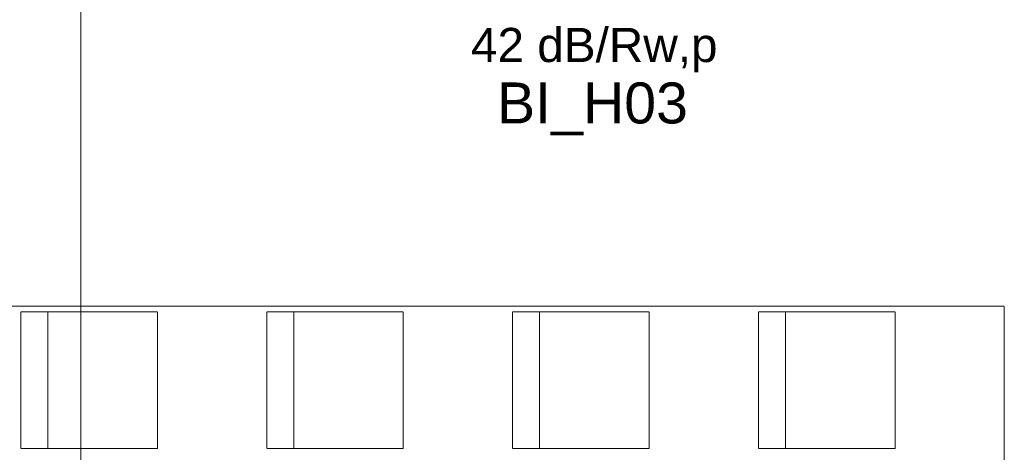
# Model space of a CAD drawing. Extents: x 0 to 92550, y 0 to 59400.
# Tile 60 of 87: x 39135 to 42739, y 25255 to 26839. Entities that reach past the tile are written whole.
import ezdxf
from ezdxf.xclip import XClip

# ---------------------------------------------------------------- set-up
doc = ezdxf.new("R2010")
doc.units = 0
doc.header["$MEASUREMENT"] = 0
doc.header["$XCLIPFRAME"] = 0
doc.linetypes.add('Streeplijn fijn', pattern=[234.119993, 155.999994, -78.119999])
for name, color, linetype in [('ZZ 22 Binnenwand metal stud', 7, 'Continuous'), ('ZZ 74 Sanitair', 7, 'Continuous'), ('ZZ Aankleding 2D tek', 7, 'Continuous')]:
    doc.layers.add(name, color=color, linetype=linetype)
doc.styles.add('GENERATED_STYLE_1', font='arial.ttf')
doc.linetypes.add('ALG - Zigzag', pattern='A,0,[1,1450KLW_TO-100_Plattegrond Begane grond1.Shx,S=2.239859,R=0,X=0,Y=-0.000705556],-282.222223,0', length=282.222223)

# ---------------------------------------------------------------- blocks, each defined once
blk = doc.blocks.new('Drawing_1_1', base_point=(5738.9, 6500))
at = {"layer": 'ZZ 74 Sanitair', "color": 174, "linetype": 'Streeplijn fijn', "lineweight": 5, "ltscale": 0.01, "true_color": 0x0000aa}
for p, q in [((39237.5, 25269), (39237.5, 25769)), ((40137.5, 25269), (40137.5, 25769)), ((41037.5, 25269), (41037.5, 25769)), ((41937.5, 25269), (41937.5, 25769))]:
    blk.add_line(p, q, dxfattribs=at)
at = {"layer": 'ZZ 74 Sanitair', "color": 174, "linetype": 'Streeplijn fijn', "lineweight": 5, "ltscale": 0.01, "true_color": 0x0000aa, "flags": 128}
for points in [[(29238.9, 25790.5), (42738.9, 25790.5), (42738.9, 20347.5), (29238.9, 20347.5)], [(39638.9, 25269), (39138.9, 25269), (39138.9, 25769), (39638.9, 25769)], [(40538.9, 25269), (40038.9, 25269), (40038.9, 25769), (40538.9, 25769)], [(41438.9, 25269), (40938.9, 25269), (40938.9, 25769), (41438.9, 25769)], [(42338.9, 25269), (41838.9, 25269), (41838.9, 25769), (42338.9, 25769)]]:
    blk.add_lwpolyline(points, close=True, dxfattribs=at)
at = {"layer": 'ZZ Aankleding 2D tek', "color": 174, "linetype": 'ALG - Zigzag', "lineweight": 5, "ltscale": 0.01, "true_color": 0x0000aa}
blk.add_line((39358.9, 27850), (39358.9, 11845), dxfattribs=at)
at = {"layer": 'ZZ 22 Binnenwand metal stud', "color": 7, "linetype": 'Continuous', "lineweight": 5, "attachment_point": 7, "style": 'GENERATED_STYLE_1'}
for s, insert, char_height in [('\\A1;{\\pql;\\fArial|b0|i0|c0|p0;\\W1.000000;42 dB/Rw,p}', (40786.5, 26645.9), 125), ('\\A1;{\\pql;\\fArial|b0|i0|c0|p0;\\W1.000000;BI_H03}', (40881.8, 26415.5), 150)]:
    blk.add_mtext(s, dxfattribs=dict(at, insert=insert, char_height=char_height))

msp = doc.modelspace()

# ---------------------------------------------------------------- block references
at = {"color": 7, "linetype": 'Continuous', "lineweight": 25, "ltscale": 0.01}
ref = msp.add_blockref('Drawing_1_1', (5738.9, 6500), dxfattribs=at)
XClip(ref).set_block_clipping_path([(1000, 1000), (66950, 58400)])

doc.saveas('drawing.dxf')
